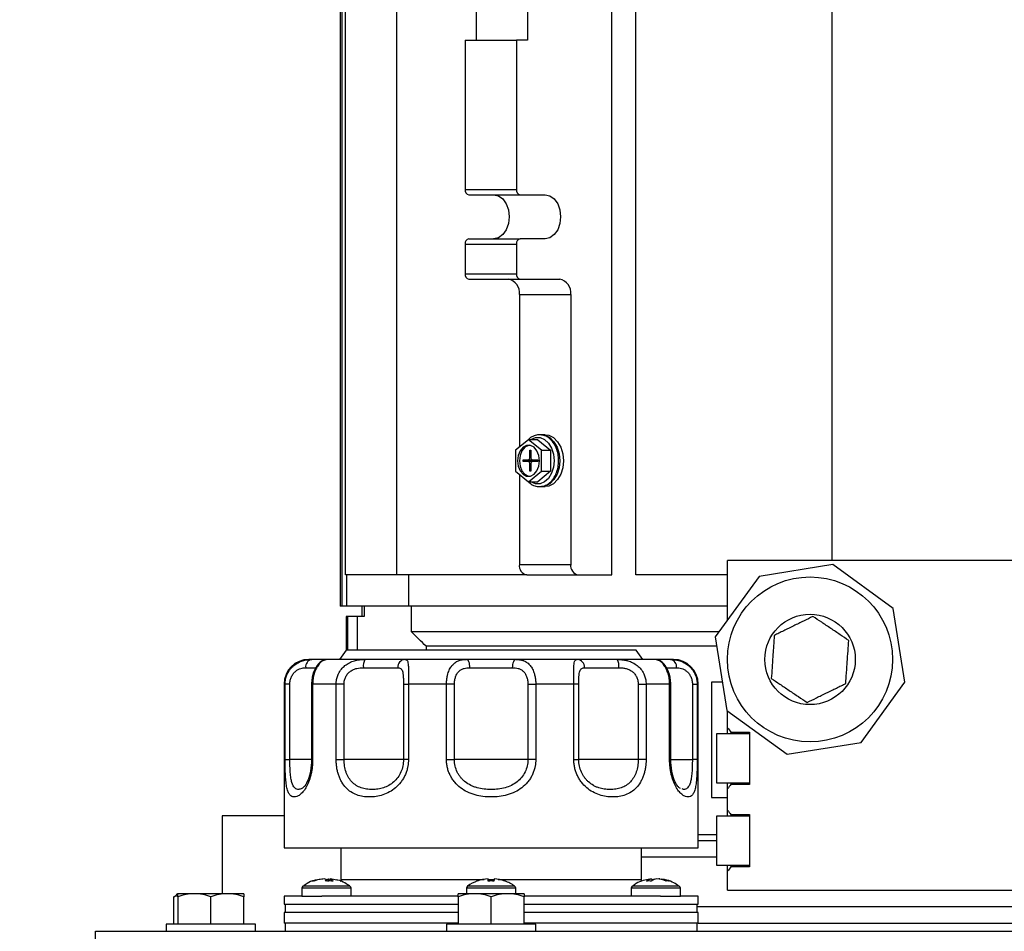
# Model space of a CAD drawing. Header units: inches. Extents: x 4 to 172, y 4 to 132.
# Tile 4 of 40: x 35.95 to 43.42, y 82.39 to 89.31. Entities that reach past the tile are written whole.
import ezdxf

# ---------------------------------------------------------------- set-up
doc = ezdxf.new("R2010")
doc.units = ezdxf.units.IN
doc.header["$LTSCALE"] = 16
doc.header["$MEASUREMENT"] = 0
doc.layers.add('DIMENSIONS', color=140, linetype='Continuous', lineweight=25)
doc.styles.add('SLDTEXTSTYLE0', font='TXT', dxfattribs={"width": 0.7})
doc.dimstyles.new('SLDDIMSTYLE0', dxfattribs={"dimtxt": 1.359375, "dimasz": 2.08, "dimexe": 0, "dimexo": 0.0625, "dimgap": 0.339844, "dimtad": 0, "dimtih": 1, "dimtoh": 1, "dimrnd": 1e-09, "dimzin": 12, "dimdsep": 46, "dimtxsty": 'SLDTEXTSTYLE0', "dimsah": 1, "dimcen": 0.09, "dimadec": 0, "dimazin": 3, "dimtfac": 1, "dimtofl": 0, "dimtmove": 0, "dimatfit": 3, "dimfxl": 0, "dimfrac": 2, "dimtolj": 1, "dimtzin": 12, "dimarcsym": 0})

# ---------------------------------------------------------------- blocks, each defined once
blk = doc.blocks.new('_D')
at = {"layer": 'DIMENSIONS'}
for p, q in [((38.8666, 97.9756), (24.773, 97.9756)), ((26.773, 97.9756), (26.773, 83.4833)), ((24.1878, 81.0184), (23.7313, 81.0184)), ((23.7313, 81.0184), (23.7313, 78.8579)), ((29.3582, 81.0184), (29.8146, 81.0184)), ((29.8146, 81.0184), (29.8146, 78.8579)), ((23.7313, 78.8579), (24.1878, 78.8579)), ((29.8146, 78.8579), (29.3582, 78.8579)), ((26.773, 65.3312), (26.773, 78.5536)), ((33.6624, 65.3312), (24.773, 65.3312))]:
    blk.add_line(p, q, dxfattribs=at)
for points in [[(26.773, 97.9756), (26.453, 95.8956), (27.093, 95.8956)], [(26.773, 65.3312), (27.093, 67.4112), (26.453, 67.4112)]]:
    blk.add_solid(points, dxfattribs=at)
at = {"layer": 'DIMENSIONS', "char_height": 1.33333, "attachment_point": 1, "style": 'SLDTEXTSTYLE0'}
for s, insert in [('32.64', (24.1878, 83.0415)), ('829.2', (24.1878, 80.5767))]:
    blk.add_mtext(s, dxfattribs=dict(at, insert=insert))

msp = doc.modelspace()

# ---------------------------------------------------------------- linework, layer by layer
for p, q in [((38.8109, 85.0977), (38.8109, 93.6804)), ((40.4405, 85.0977), (40.4405, 93.6804)), ((40.6213, 85.0977), (40.6213, 93.6804)), ((42.1079, 89.925), (42.1079, 85.2062)), ((38.3795, 89.8615), (38.3795, 84.8615)), ((38.3948, 84.8615), (38.3948, 89.8615)), ((38.4209, 85.0977), (38.4209, 89.8615)), ((39.4103, 89.6252), (39.4103, 89.1528)), ((39.8, 89.6252), (39.8, 89.1528)), ((39.3268, 89.1528), (39.3268, 88.0209)), ((39.3268, 89.1528), (39.7165, 89.1528)), ((39.7165, 89.1528), (39.7165, 88.0209)), ((39.8, 89.1528), (39.7165, 89.1528)), ((39.3268, 88.0209), (39.7165, 88.0209)), ((39.3546, 87.9815), (39.7443, 87.9815)), ((39.7443, 87.9815), (39.9336, 87.9815)), ((39.3268, 87.6075), (39.3268, 87.3812)), ((39.3268, 87.6075), (39.7165, 87.6075)), ((39.3546, 87.6469), (39.7443, 87.6469)), ((39.7165, 87.6075), (39.7165, 87.3812)), ((39.9336, 87.6469), (39.7443, 87.6469)), ((39.3268, 87.3812), (39.7165, 87.3812)), ((39.3546, 87.3418), (39.7443, 87.3418)), ((39.7443, 87.3418), (40.045, 87.3418)), ((39.7388, 87.2237), (40.1285, 87.2237)), ((39.7388, 87.2237), (39.7388, 86.0661)), ((40.1285, 87.2237), (40.1285, 85.1764)), ((39.9336, 86.1607), (39.9058, 86.1607)), ((39.8084, 86.1229), (39.7109, 86.0434)), ((39.9058, 86.0434), (39.8084, 86.1229)), ((39.878, 86.1229), (39.8084, 86.1229)), ((39.878, 86.1229), (39.9754, 86.0434)), ((39.7109, 86.0434), (39.7109, 85.8843)), ((39.8181, 86.0426), (39.8265, 86.0426)), ((39.8181, 85.9894), (39.8181, 86.0426)), ((39.8265, 86.0426), (39.8265, 85.9894)), ((39.9058, 86.0434), (39.9754, 86.0434)), ((39.9058, 85.8843), (39.9058, 86.0434)), ((39.9754, 86.0434), (39.9754, 85.8843)), ((39.7666, 85.9697), (39.8042, 85.9697)), ((39.7666, 85.9579), (39.7666, 85.9697)), ((39.8042, 85.9579), (39.7666, 85.9579)), ((39.8042, 85.9697), (39.8404, 85.9697)), ((39.8404, 85.9579), (39.8042, 85.9579)), ((39.8265, 85.9894), (39.8181, 85.9894)), ((39.8181, 85.8851), (39.8181, 85.9382)), ((39.8181, 85.9382), (39.8265, 85.9382)), ((39.8223, 85.9697), (39.8223, 85.9579)), ((39.8265, 85.9382), (39.8265, 85.8851)), ((39.8404, 85.9697), (39.878, 85.9697)), ((39.878, 85.9579), (39.8404, 85.9579)), ((39.878, 85.9697), (39.878, 85.9579)), ((39.7109, 85.8843), (39.8084, 85.8047)), ((39.7388, 85.8615), (39.7388, 85.1764)), ((39.8084, 85.8047), (39.9058, 85.8843)), ((39.8265, 85.8851), (39.8181, 85.8851)), ((39.9754, 85.8843), (39.878, 85.8047)), ((39.9058, 85.8843), (39.9754, 85.8843)), ((39.8084, 85.8047), (39.878, 85.8047)), ((39.9058, 85.767), (39.9336, 85.767)), ((44.7591, 85.2062), (41.3179, 85.2062)), ((41.3179, 84.7578), (41.3179, 85.2062)), ((39.7388, 85.1764), (40.1285, 85.1764)), ((42.1149, 85.1751), (41.5561, 85.0862)), ((42.5729, 84.8429), (42.1149, 85.1751)), ((38.8109, 85.0977), (38.4209, 85.0977)), ((38.432, 84.8615), (38.432, 85.0977)), ((39.7944, 85.0977), (38.8109, 85.0977)), ((38.9018, 84.8615), (38.9018, 85.0977)), ((39.7944, 85.0977), (40.1842, 85.0977)), ((40.1842, 85.0977), (40.4405, 85.0977)), ((41.3179, 85.0977), (40.6213, 85.0977)), ((41.5561, 85.0862), (41.2239, 84.6282)), ((38.3948, 84.8615), (38.3795, 84.8615)), ((38.432, 84.8615), (38.3948, 84.8615)), ((38.9018, 84.8615), (38.432, 84.8615)), ((38.5445, 84.8615), (38.5445, 84.7827)), ((38.5622, 84.8615), (38.5622, 84.7827)), ((41.3179, 84.8615), (38.9018, 84.8615)), ((38.9215, 84.6646), (38.9215, 84.8615)), ((42.6618, 84.2841), (42.5729, 84.8429)), ((38.4264, 84.7827), (38.4264, 84.5262)), ((38.4378, 84.7827), (38.4264, 84.7827)), ((38.508, 84.7827), (38.4378, 84.7827)), ((38.4378, 84.5262), (38.4378, 84.7827)), ((38.5622, 84.7827), (38.508, 84.7827)), ((38.508, 84.7827), (38.508, 84.5262)), ((41.2503, 84.6646), (38.9215, 84.6646)), ((41.2239, 84.6282), (41.3128, 84.0694)), ((38.4249, 84.5262), (38.3749, 84.4562)), ((40.6249, 84.5262), (38.4249, 84.5262)), ((41.2353, 84.5563), (39.0315, 84.5563)), ((39.0315, 84.5563), (39.0323, 84.5262)), ((40.6749, 84.4562), (40.6249, 84.5262)), ((38.2801, 84.4562), (38.2637, 84.4507)), ((40.786, 84.4507), (40.7696, 84.4562)), ((38.1188, 84.3937), (38.1978, 84.3937)), ((38.5565, 84.3937), (38.8166, 84.3937)), ((39.3641, 84.3937), (39.6856, 84.3937)), ((40.2331, 84.3937), (40.4932, 84.3937)), ((40.849, 84.3937), (40.9309, 84.3937)), ((37.9549, 84.2687), (37.9549, 83.0262)), ((37.9622, 84.2687), (37.9549, 84.2687)), ((37.9622, 83.696), (37.9622, 84.2687)), ((37.999, 84.2687), (37.9622, 84.2687)), ((37.999, 83.696), (37.999, 84.2687)), ((38.1628, 84.2687), (38.1628, 83.696)), ((38.1714, 84.2687), (38.1628, 84.2687)), ((38.1714, 84.2687), (38.1714, 83.696)), ((38.3499, 84.2687), (38.1714, 84.2687)), ((38.3499, 83.696), (38.3499, 84.2687)), ((38.4097, 84.2687), (38.3499, 84.2687)), ((38.4097, 83.696), (38.4097, 84.2687)), ((38.8603, 84.2687), (38.8603, 83.696)), ((38.8603, 84.2687), (38.8975, 84.2687)), ((38.8975, 84.2687), (38.8975, 83.696)), ((39.1864, 84.2687), (38.8975, 84.2687)), ((39.1864, 83.696), (39.1864, 84.2687)), ((39.2463, 84.2687), (39.1864, 84.2687)), ((39.2463, 83.696), (39.2463, 84.2687)), ((39.8034, 84.2687), (39.8633, 84.2687)), ((39.8034, 84.2687), (39.8034, 83.696)), ((39.8633, 84.2687), (39.8633, 83.696)), ((40.1522, 84.2687), (39.8633, 84.2687)), ((40.1522, 83.696), (40.1522, 84.2687)), ((40.1894, 84.2687), (40.1522, 84.2687)), ((40.1894, 83.696), (40.1894, 84.2687)), ((40.64, 84.2687), (40.64, 83.696)), ((40.64, 84.2687), (40.6998, 84.2687)), ((40.6998, 84.2687), (40.6998, 83.696)), ((40.8783, 84.2687), (40.6998, 84.2687)), ((40.8783, 83.696), (40.8783, 84.2687)), ((40.8869, 84.2687), (40.8783, 84.2687)), ((40.8869, 83.696), (40.8869, 84.2687)), ((41.0507, 84.2687), (41.0507, 83.696)), ((41.0507, 84.2687), (41.0875, 84.2687)), ((41.0875, 84.2687), (41.0875, 83.696)), ((41.0949, 84.2687), (41.0875, 84.2687)), ((41.0949, 83.0262), (41.0949, 84.2687)), ((41.2787, 84.2837), (41.1959, 84.2837)), ((41.1959, 84.2837), (41.1959, 83.4087)), ((42.3296, 83.8261), (42.6618, 84.2841)), ((41.3128, 84.0694), (41.7708, 83.7372)), ((41.3179, 83.9381), (41.3179, 84.0658)), ((41.3179, 83.8912), (41.3179, 83.9381)), ((41.4829, 83.8912), (41.2329, 83.8912)), ((41.2329, 83.8912), (41.2329, 83.7062)), ((41.3429, 83.9039), (41.4829, 83.9039)), ((41.3429, 83.9039), (41.3429, 83.8912)), ((41.4829, 83.9039), (41.4829, 83.5084)), ((41.7708, 83.7372), (42.3296, 83.8261)), ((37.9622, 83.696), (37.999, 83.696)), ((38.1628, 83.696), (37.999, 83.696)), ((38.1714, 83.696), (38.1628, 83.696)), ((38.3499, 83.696), (38.4097, 83.696)), ((38.8603, 83.696), (38.4097, 83.696)), ((38.8975, 83.696), (38.8603, 83.696)), ((39.1864, 83.696), (39.2463, 83.696)), ((39.8034, 83.696), (39.2463, 83.696)), ((39.8633, 83.696), (39.8034, 83.696)), ((40.1522, 83.696), (40.1894, 83.696)), ((40.64, 83.696), (40.1894, 83.696)), ((40.6998, 83.696), (40.64, 83.696)), ((40.8783, 83.696), (40.8869, 83.696)), ((40.8869, 83.696), (41.0507, 83.696)), ((41.0875, 83.696), (41.0507, 83.696)), ((41.2329, 83.7062), (41.2329, 83.5212)), ((38.0935, 83.4795), (38.0901, 83.4783)), ((40.9596, 83.4783), (40.9561, 83.4796)), ((41.2329, 83.5212), (41.4829, 83.5212)), ((41.3179, 83.4742), (41.3179, 83.5212)), ((41.3179, 83.3131), (41.3179, 83.4742)), ((41.3429, 83.5212), (41.3429, 83.5084)), ((41.4829, 83.5084), (41.3429, 83.5084)), ((41.1959, 83.4087), (41.3179, 83.4087)), ((37.4859, 83.2687), (37.4859, 82.6787)), ((37.9549, 83.2687), (37.4859, 83.2687)), ((41.4829, 83.2662), (41.2329, 83.2662)), ((41.2329, 83.2662), (41.2329, 83.0812)), ((41.3179, 83.2662), (41.3179, 83.3131)), ((41.3429, 83.28), (41.3429, 83.2662)), ((41.3429, 83.2789), (41.4829, 83.2789)), ((41.4829, 83.2789), (41.4829, 82.8834)), ((41.0949, 83.1292), (41.2329, 83.1292)), ((37.9549, 83.0262), (41.0949, 83.0262)), ((38.3849, 83.0262), (38.3849, 82.7862)), ((40.6649, 82.7862), (40.6649, 83.0262)), ((41.2329, 83.0812), (41.0949, 83.0812)), ((41.2329, 83.0812), (41.2329, 82.8962)), ((41.2329, 82.9562), (40.6649, 82.9562)), ((41.2329, 82.8962), (41.4829, 82.8962)), ((41.3179, 82.8492), (41.3179, 82.8962)), ((41.3429, 82.8962), (41.3429, 82.8817)), ((41.4829, 82.8834), (41.3429, 82.8834)), ((41.3179, 82.7062), (41.3179, 82.8492)), ((38.1051, 82.7364), (38.0983, 82.7364)), ((38.4547, 82.7364), (38.1051, 82.7364)), ((38.2922, 82.7924), (38.2911, 82.775)), ((38.2922, 82.7924), (38.3093, 82.7886)), ((38.3047, 82.7924), (38.303, 82.7753)), ((38.3553, 82.781), (38.3047, 82.7924)), ((38.38, 82.7748), (38.383, 82.7748)), ((38.3849, 82.7862), (38.3842, 82.7734)), ((38.3849, 82.7862), (39.4729, 82.7862)), ((39.7031, 82.7364), (39.3466, 82.7364)), ((39.5026, 82.7862), (39.5473, 82.7862)), ((39.577, 82.7862), (40.6649, 82.7862)), ((40.9276, 82.7364), (40.595, 82.7364)), ((40.6654, 82.7744), (40.6649, 82.7862)), ((40.742, 82.7924), (40.7282, 82.7889)), ((40.742, 82.7924), (40.7438, 82.7766)), ((40.7426, 82.7869), (40.7649, 82.7924)), ((40.8042, 82.7907), (40.7961, 82.7924)), ((40.9515, 82.7364), (40.9276, 82.7364)), ((37.1198, 82.6563), (37.1398, 82.6676)), ((37.1499, 82.663), (37.1198, 82.6563)), ((37.1198, 82.4487), (37.1198, 82.6563)), ((37.1499, 82.6787), (37.1376, 82.6716)), ((37.2749, 82.6787), (37.1499, 82.6787)), ((37.1499, 82.6563), (37.1499, 82.4487)), ((37.5249, 82.6787), (37.2749, 82.6787)), ((37.3999, 82.4487), (37.3999, 82.6563)), ((37.6499, 82.6787), (37.5249, 82.6787)), ((37.6499, 82.4487), (37.6499, 82.6563)), ((37.9549, 82.6612), (37.9549, 82.5987)), ((38.09, 82.6612), (37.9549, 82.6612)), ((38.09, 82.7202), (38.09, 82.6612)), ((38.463, 82.7202), (38.09, 82.7202)), ((38.09, 82.6612), (38.2411, 82.6612)), ((39.2737, 82.6612), (38.2411, 82.6612)), ((38.463, 82.6612), (38.463, 82.7202)), ((39.3999, 82.6787), (39.2749, 82.6787)), ((39.2749, 82.6563), (39.2749, 82.4487)), ((39.3384, 82.7202), (39.3384, 82.6787)), ((39.7114, 82.7202), (39.3384, 82.7202)), ((39.6499, 82.6787), (39.3999, 82.6787)), ((39.5249, 82.4487), (39.5249, 82.6563)), ((39.7749, 82.6787), (39.6499, 82.6787)), ((39.7114, 82.6787), (39.7114, 82.7202)), ((39.7749, 82.4487), (39.7749, 82.6563)), ((40.8086, 82.6612), (39.7752, 82.6612)), ((40.5867, 82.7202), (40.5867, 82.6612)), ((40.9597, 82.7202), (40.5867, 82.7202)), ((40.8086, 82.6612), (40.9597, 82.6612)), ((40.9597, 82.6612), (40.9597, 82.7202)), ((41.0949, 82.6612), (40.9597, 82.6612)), ((41.0949, 82.5987), (41.0949, 82.6612)), ((41.3179, 82.7062), (45.9429, 82.7062)), ((37.9549, 82.5987), (39.2749, 82.5987)), ((37.9624, 82.5987), (37.9624, 82.5362)), ((39.7749, 82.5987), (41.0949, 82.5987)), ((41.0874, 82.5362), (41.0874, 82.5987)), ((41.0874, 82.5812), (45.9429, 82.5812)), ((37.9549, 82.5362), (37.9549, 82.4562)), ((39.2749, 82.5362), (37.9549, 82.5362)), ((41.0949, 82.5362), (39.7749, 82.5362)), ((41.0949, 82.4562), (41.0949, 82.5362)), ((37.0619, 82.4487), (37.0619, 82.3937)), ((37.7379, 82.4487), (37.0619, 82.4487)), ((37.7379, 82.3937), (37.7379, 82.4487)), ((39.2749, 82.4562), (37.9549, 82.4562)), ((37.9624, 82.4562), (37.9624, 82.3937)), ((39.1869, 82.4487), (39.1869, 82.3937)), ((39.8629, 82.4487), (39.1869, 82.4487)), ((41.0949, 82.4562), (39.7749, 82.4562)), ((39.8629, 82.3937), (39.8629, 82.4487)), ((41.0874, 82.3937), (41.0874, 82.4562)), ((41.0949, 82.4562), (45.9409, 82.4562)), ((36.5249, 82.1437), (36.5249, 82.3937)), ((36.5249, 82.3937), (50.5249, 82.3937))]:
    msp.add_line(p, q)
at = {"flags": 128}
for points in [[(39.5439, 87.9815), (39.5805, 87.9734), (39.6134, 87.9496), (39.6396, 87.9126), (39.6564, 87.8659), (39.6622, 87.8142), (39.6564, 87.7625), (39.6396, 87.7159), (39.6134, 87.6789), (39.5805, 87.6551), (39.5439, 87.6469)], [(39.9336, 87.9815), (39.9702, 87.9734), (40.0032, 87.9496), (40.0294, 87.9126), (40.0462, 87.8659), (40.052, 87.8142), (40.0462, 87.7625), (40.0294, 87.7159), (40.0032, 87.6789), (39.9702, 87.6551), (39.9336, 87.6469)], [(39.9058, 86.1607), (39.9341, 86.1566), (39.9698, 86.1386), (40.0008, 86.1077), (40.0247, 86.0661), (40.0398, 86.0169), (40.045, 85.9638)], [(39.9336, 86.1607), (39.962, 86.1566), (39.9977, 86.1386), (40.0286, 86.1077), (40.0526, 86.0661), (40.0677, 86.0169), (40.0728, 85.9638)], [(39.8153, 86.0815), (39.8078, 86.0801), (39.7805, 86.0661), (39.7583, 86.0397), (39.7438, 86.0042), (39.7388, 85.9638), (39.7438, 85.9234), (39.7583, 85.8879), (39.7805, 85.8615), (39.8078, 85.8475), (39.8153, 85.8461)], [(39.8229, 86.1229), (39.8259, 86.125), (39.8601, 86.1392), (39.8958, 86.1392), (39.93, 86.125), (39.96, 86.0977), (39.9834, 86.0596), (39.9982, 86.0137), (40.0032, 85.9638)], [(39.8919, 85.9638), (39.8868, 86.0042), (39.8723, 86.0397), (39.8501, 86.0661), (39.8229, 86.0801), (39.7939, 86.0801), (39.7666, 86.0661), (39.7444, 86.0397), (39.7299, 86.0042), (39.7248, 85.9638), (39.7299, 85.9234), (39.7444, 85.8879), (39.7666, 85.8615), (39.7939, 85.8475), (39.8229, 85.8475), (39.8501, 85.8615), (39.8723, 85.8879), (39.8868, 85.9234), (39.8919, 85.9638)], [(40.0032, 85.9638), (39.9982, 85.9139), (39.9834, 85.868), (39.96, 85.8299), (39.93, 85.8027), (39.8958, 85.7885), (39.8601, 85.7885), (39.8259, 85.8027), (39.8229, 85.8047)], [(40.045, 85.9638), (40.0398, 85.9107), (40.0247, 85.8615), (40.0008, 85.82), (39.9698, 85.789), (39.9341, 85.7711), (39.9058, 85.767)], [(40.0728, 85.9638), (40.0677, 85.9107), (40.0526, 85.8615), (40.0286, 85.82), (39.9977, 85.789), (39.962, 85.7711), (39.9336, 85.767)], [(39.3641, 84.3937), (39.3636, 84.4058), (39.3621, 84.4176), (39.3596, 84.4284), (39.3563, 84.4378), (39.3522, 84.4456), (39.3476, 84.4514), (39.3426, 84.455), (39.3373, 84.4562)], [(39.7124, 84.4562), (39.7071, 84.455), (39.7021, 84.4514), (39.6975, 84.4456), (39.6934, 84.4378), (39.6901, 84.4284), (39.6876, 84.4176), (39.6861, 84.4058), (39.6856, 84.3937)]]:
    msp.add_lwpolyline(points, dxfattribs=at)
for radius in [0.6259, 0.343]:
    msp.add_circle((41.9429, 84.4562), radius)
for centre, radius, start, end in [((39.3616, 88.016), 0.0351, 171.95053, 258.57825), ((39.7513, 88.016), 0.0351, 171.95053, 258.57825), ((39.3616, 87.6125), 0.0351, 101.42175, 188.04947), ((39.7513, 87.6125), 0.0351, 101.42175, 188.04947), ((39.3616, 87.3762), 0.0351, 171.95053, 258.57825), ((39.7513, 87.3762), 0.0351, 171.95053, 258.57825), ((39.6344, 87.2384), 0.1054, 351.95053, 78.57825), ((40.0241, 87.2384), 0.1054, 351.95053, 78.57825), ((39.8007, 85.987), 0.0176, 281.42175, 8.04947), ((39.8007, 85.9407), 0.0176, 351.95053, 78.57825), ((39.8439, 85.987), 0.0176, 171.95053, 258.57825), ((39.8439, 85.9407), 0.0176, 101.42175, 188.04947), ((39.8084, 85.1666), 0.0703, 171.95053, 258.57825), ((40.1981, 85.1666), 0.0703, 171.95053, 258.57825), ((38.1424, 84.2687), 0.1875, 90, 180), ((38.1744, 84.401), 0.0561, 100.42322, 187.55597), ((38.6499, 84.4087), 0.0946, 149.9365, 189.17836), ((38.8755, 84.3972), 0.0591, 93.96554, 183.48036), ((40.1742, 84.3972), 0.0591, 356.51964, 86.03446), ((40.3998, 84.4087), 0.0946, 350.82164, 30.0635), ((40.766, 84.3937), 0.0625, 65.87792, 90), ((40.8753, 84.401), 0.0561, 352.44403, 79.57678), ((40.9074, 84.2687), 0.1875, 0, 90), ((38.11, 82.7202), 0.02, 125.89259, 180), ((38.443, 82.7202), 0.02, 0, 54.10741), ((39.3584, 82.7202), 0.02, 125.89259, 180), ((39.5249, 82.4902), 0.304, 110.20028, 125.89259), ((39.5249, 82.4902), 0.304, 54.10741, 69.82719), ((39.6914, 82.7202), 0.02, 0, 54.10741), ((40.6067, 82.7202), 0.02, 125.89259, 180), ((40.9397, 82.7202), 0.02, 0, 54.10741)]:
    msp.add_arc(centre, radius, start, end)
for points, knots in [([(40.0368, 85.9638), (40.0366, 85.9726), (40.0358, 85.998), (40.0276, 86.039), (40.0095, 86.083), (39.9835, 86.1196), (39.9512, 86.1461), (39.9146, 86.1605), (39.8766, 86.1619), (39.8411, 86.1497), (39.818, 86.1365), (39.809, 86.1255), (39.8087, 86.1251)], [0, 0, 0, 0, 0.06283, 0.181064, 0.299912, 0.419247, 0.538472, 0.656046, 0.770668, 0.883434, 0.996335, 1, 1, 1, 1]), ([(39.8075, 85.8054), (39.8117, 85.8009), (39.8255, 85.7858), (39.8548, 85.7716), (39.8923, 85.7647), (39.9294, 85.7715), (39.9633, 85.7899), (39.9925, 85.8189), (40.0157, 85.857), (40.0312, 85.902), (40.0365, 85.9389), (40.0368, 85.9596), (40.0368, 85.9638)], [0, 0, 0, 0, 0.050771, 0.168367, 0.283347, 0.395736, 0.507471, 0.620737, 0.736235, 0.853069, 0.97031, 1, 1, 1, 1]), ([(41.965, 84.7822), (41.9421, 84.771), (41.9187, 84.7595), (41.8823, 84.7416), (41.8699, 84.7356), (41.8447, 84.7232), (41.8318, 84.7169), (41.793, 84.6979), (41.7678, 84.6855), (41.7309, 84.6674), (41.7187, 84.6614), (41.6948, 84.6497), (41.6831, 84.644), (41.6716, 84.6383)], [0, 0, 0, 0, 0.25, 0.25, 0.375, 0.375, 0.5, 0.5, 0.75, 0.75, 0.875, 0.875, 1, 1, 1, 1]), ([(42.2363, 84.6), (42.2151, 84.6142), (42.1934, 84.6288), (42.1597, 84.6514), (42.1483, 84.6591), (42.125, 84.6747), (42.113, 84.6828), (42.0775, 84.7067), (42.0542, 84.7223), (42.0083, 84.7531), (41.9863, 84.7679), (41.965, 84.7822)], [0, 0, 0, 0, 0.25, 0.25, 0.375, 0.375, 0.5, 0.5, 0.75, 0.75, 1, 1, 1, 1]), ([(41.6716, 84.6383), (41.6698, 84.6129), (41.6681, 84.5868), (41.6653, 84.5464), (41.6644, 84.5326), (41.6625, 84.5046), (41.6615, 84.4902), (41.6586, 84.4475), (41.6567, 84.4195), (41.653, 84.3643), (41.6512, 84.3379), (41.6494, 84.3123)], [0, 0, 0, 0, 0.25, 0.25, 0.375, 0.375, 0.5, 0.5, 0.75, 0.75, 1, 1, 1, 1]), ([(42.2141, 84.274), (42.2159, 84.2994), (42.2176, 84.3255), (42.2204, 84.366), (42.2213, 84.3797), (42.2232, 84.4077), (42.2242, 84.4221), (42.2271, 84.4648), (42.229, 84.4928), (42.2327, 84.548), (42.2345, 84.5744), (42.2363, 84.6)], [0, 0, 0, 0, 0.25, 0.25, 0.375, 0.375, 0.5, 0.5, 0.75, 0.75, 1, 1, 1, 1]), ([(37.9622, 84.2687), (37.9623, 84.2714), (37.9623, 84.277), (37.9629, 84.2852), (37.9638, 84.2934), (37.9651, 84.3015), (37.9668, 84.3095), (37.9688, 84.3173), (37.9711, 84.3251), (37.9738, 84.3326), (37.9768, 84.3401), (37.9846, 84.3573), (38.0004, 84.3825), (38.0283, 84.4109), (38.0604, 84.4324), (38.0894, 84.4445), (38.1128, 84.4508), (38.1303, 84.454), (38.1475, 84.4558), (38.1587, 84.456), (38.1642, 84.4562)], [0, 0, 0, 0, 0.025512, 0.050896, 0.076158, 0.101307, 0.12635, 0.151295, 0.17615, 0.200922, 0.225619, 0.250249, 0.376893, 0.499722, 0.625604, 0.749796, 0.812812, 0.875424, 0.937772, 1, 1, 1, 1]), ([(38.2676, 84.4544), (38.2569, 84.4508), (38.233, 84.4428), (38.2021, 84.4106), (38.1784, 84.3651), (38.165, 84.3141), (38.1635, 84.2842), (38.1628, 84.2687)], [0, 0, 0, 0, 0.177802, 0.399472, 0.671169, 0.828853, 1, 1, 1, 1]), ([(38.2801, 84.4562), (38.2792, 84.4562), (38.2764, 84.4562), (38.2546, 84.4562), (38.2178, 84.4562), (38.182, 84.4562), (38.1642, 84.4562)], [0, 0, 0, 0, 0.148074, 0.43375, 0.719426, 1, 1, 1, 1]), ([(38.2637, 84.4507), (38.2589, 84.4497), (38.2439, 84.4463), (38.2174, 84.42), (38.1954, 84.3827), (38.1821, 84.3485), (38.1731, 84.3097), (38.172, 84.2824), (38.1714, 84.2687)], [0, 0, 0, 0, 0.137357, 0.423816, 0.565372, 0.711333, 0.85425, 1, 1, 1, 1]), ([(38.3499, 84.2687), (38.35, 84.2714), (38.35, 84.277), (38.3506, 84.2852), (38.3515, 84.2934), (38.3528, 84.3015), (38.3544, 84.3095), (38.3564, 84.3173), (38.3587, 84.3251), (38.3613, 84.3326), (38.3642, 84.3401), (38.372, 84.3573), (38.3877, 84.3825), (38.4162, 84.4109), (38.4498, 84.4324), (38.4813, 84.4445), (38.5074, 84.4508), (38.5275, 84.454), (38.5477, 84.4558), (38.5613, 84.456), (38.568, 84.4562)], [0, 0, 0, 0, 0.0255124, 0.050896, 0.0761584, 0.1013072, 0.1263502, 0.1512952, 0.1761498, 0.2009219, 0.225619, 0.2502487, 0.376893, 0.4997224, 0.625604, 0.7497958, 0.8128123, 0.8754238, 0.9377721, 1, 1, 1, 1]), ([(38.8715, 84.4562), (38.8724, 84.4561), (38.8744, 84.4561), (38.8771, 84.4556), (38.8797, 84.4549), (38.882, 84.4538), (38.8842, 84.4524), (38.8861, 84.4506), (38.8879, 84.4484), (38.8911, 84.4433), (38.8947, 84.4325), (38.8972, 84.411), (38.8981, 84.3826), (38.898, 84.3553), (38.8979, 84.3329), (38.8977, 84.3175), (38.8976, 84.3016), (38.8975, 84.2852), (38.8975, 84.2742), (38.8975, 84.2687)], [0, 0, 0, 0, 0.031071, 0.062154, 0.093269, 0.124432, 0.155662, 0.186976, 0.218392, 0.249927, 0.373946, 0.499658, 0.622463, 0.74909, 0.798542, 0.848297, 0.898417, 0.948964, 1, 1, 1, 1]), ([(39.1864, 84.2687), (39.1864, 84.2714), (39.1865, 84.277), (39.1868, 84.2852), (39.1874, 84.2934), (39.1881, 84.3015), (39.1891, 84.3095), (39.1903, 84.3173), (39.1917, 84.3251), (39.1932, 84.3326), (39.195, 84.3401), (39.1997, 84.3573), (39.2094, 84.3825), (39.2275, 84.4109), (39.2499, 84.4324), (39.2718, 84.4445), (39.2907, 84.4508), (39.3057, 84.454), (39.3212, 84.4558), (39.332, 84.456), (39.3373, 84.4562)], [0, 0, 0, 0, 0.025512, 0.050896, 0.076158, 0.101307, 0.12635, 0.151295, 0.17615, 0.200922, 0.225619, 0.250249, 0.376893, 0.499722, 0.625604, 0.749796, 0.812812, 0.875424, 0.937772, 1, 1, 1, 1]), ([(39.7124, 84.4562), (39.7151, 84.4561), (39.7205, 84.4561), (39.7284, 84.4556), (39.7362, 84.4549), (39.7439, 84.4538), (39.7514, 84.4524), (39.7588, 84.4506), (39.766, 84.4484), (39.78, 84.4433), (39.7997, 84.4325), (39.8221, 84.411), (39.8402, 84.3826), (39.8508, 84.3553), (39.8565, 84.3329), (39.8595, 84.3175), (39.8617, 84.3016), (39.863, 84.2852), (39.8632, 84.2742), (39.8633, 84.2687)], [0, 0, 0, 0, 0.031071, 0.062154, 0.093269, 0.124432, 0.155662, 0.186976, 0.218392, 0.249927, 0.373946, 0.499658, 0.622463, 0.74909, 0.798542, 0.848297, 0.898417, 0.948964, 1, 1, 1, 1]), ([(40.1522, 84.2687), (40.1522, 84.2714), (40.1522, 84.277), (40.1522, 84.2852), (40.1521, 84.2934), (40.1521, 84.3015), (40.152, 84.3095), (40.152, 84.3173), (40.1519, 84.3251), (40.1518, 84.3326), (40.1518, 84.3401), (40.1517, 84.3573), (40.1516, 84.3825), (40.1525, 84.4109), (40.1549, 84.4324), (40.1589, 84.4445), (40.1635, 84.4508), (40.1676, 84.454), (40.1724, 84.4558), (40.1763, 84.456), (40.1783, 84.4562)], [0, 0, 0, 0, 0.025512, 0.050896, 0.076158, 0.101307, 0.12635, 0.151295, 0.17615, 0.200922, 0.225619, 0.250249, 0.376893, 0.499722, 0.625604, 0.749796, 0.812812, 0.875424, 0.937772, 1, 1, 1, 1]), ([(40.4817, 84.4562), (40.485, 84.4561), (40.4918, 84.4561), (40.5019, 84.4556), (40.512, 84.4549), (40.5221, 84.4538), (40.5321, 84.4524), (40.5421, 84.4506), (40.552, 84.4484), (40.5714, 84.4433), (40.5997, 84.4325), (40.6334, 84.411), (40.6619, 84.3826), (40.679, 84.3553), (40.6885, 84.3329), (40.6935, 84.3175), (40.6971, 84.3016), (40.6993, 84.2852), (40.6996, 84.2742), (40.6998, 84.2687)], [0, 0, 0, 0, 0.031071, 0.062154, 0.093269, 0.124432, 0.155662, 0.186976, 0.218392, 0.249927, 0.373946, 0.499658, 0.622463, 0.74909, 0.798542, 0.848297, 0.898417, 0.948964, 1, 1, 1, 1]), ([(40.8855, 84.4562), (40.8651, 84.4562), (40.824, 84.4562), (40.7842, 84.4562), (40.7743, 84.4562), (40.7696, 84.4562)], [0, 0, 0, 0, 0.338611, 0.6857, 1, 1, 1, 1]), ([(40.8869, 84.2687), (40.8862, 84.2842), (40.8847, 84.314), (40.8714, 84.3651), (40.8476, 84.4106), (40.8167, 84.4428), (40.7928, 84.4508), (40.7822, 84.4543)], [0, 0, 0, 0, 0.170782, 0.3284622, 0.6010551, 0.8230014, 1, 1, 1, 1]), ([(40.8783, 84.2687), (40.8777, 84.2824), (40.8766, 84.3096), (40.8676, 84.3483), (40.8544, 84.3825), (40.8323, 84.4199), (40.8059, 84.4463), (40.7909, 84.4496), (40.786, 84.4507)], [0, 0, 0, 0, 0.145354, 0.287903, 0.43392, 0.575538, 0.862457, 1, 1, 1, 1]), ([(40.8855, 84.4562), (40.8882, 84.4561), (40.8938, 84.4561), (40.9022, 84.4556), (40.9108, 84.4549), (40.9194, 84.4538), (40.9281, 84.4524), (40.9368, 84.4506), (40.9457, 84.4484), (40.9631, 84.4433), (40.9891, 84.4325), (41.0213, 84.411), (41.0492, 84.3826), (41.0664, 84.3553), (41.076, 84.3329), (41.0811, 84.3175), (41.0847, 84.3016), (41.087, 84.2852), (41.0873, 84.2742), (41.0875, 84.2687)], [0, 0, 0, 0, 0.031071, 0.062154, 0.093269, 0.124432, 0.155662, 0.186976, 0.218392, 0.249927, 0.373946, 0.499658, 0.622463, 0.74909, 0.798542, 0.848297, 0.898417, 0.948964, 1, 1, 1, 1]), ([(37.999, 84.2687), (37.999, 84.2787), (38, 84.2885), (38.0032, 84.3029), (38.0045, 84.3076), (38.0076, 84.3168), (38.0093, 84.3212), (38.0152, 84.3339), (38.0201, 84.3419), (38.0307, 84.3558), (38.0366, 84.3619), (38.049, 84.3723), (38.0555, 84.3766), (38.0686, 84.3836), (38.0752, 84.3862), (38.0945, 84.3922), (38.1071, 84.3937), (38.1188, 84.3937)], [0, 0, 0, 0, 0.125, 0.125, 0.1875, 0.1875, 0.25, 0.25, 0.375, 0.375, 0.5, 0.5, 0.625, 0.625, 0.75, 0.75, 1, 1, 1, 1]), ([(38.4097, 84.2687), (38.4097, 84.2787), (38.4108, 84.2885), (38.4142, 84.3029), (38.4156, 84.3076), (38.419, 84.3168), (38.4209, 84.3212), (38.4273, 84.3339), (38.4327, 84.3419), (38.4447, 84.3558), (38.4515, 84.3619), (38.466, 84.3723), (38.4737, 84.3766), (38.4897, 84.3836), (38.498, 84.3862), (38.5228, 84.3922), (38.5398, 84.3937), (38.5565, 84.3937)], [0, 0, 0, 0, 0.125, 0.125, 0.1875, 0.1875, 0.25, 0.25, 0.375, 0.375, 0.5, 0.5, 0.625, 0.625, 0.75, 0.75, 1, 1, 1, 1]), ([(38.8166, 84.3937), (38.8207, 84.3937), (38.8245, 84.3933), (38.8316, 84.3916), (38.8349, 84.3902), (38.8408, 84.3862), (38.8434, 84.3836), (38.8481, 84.3766), (38.8502, 84.3723), (38.8536, 84.3619), (38.855, 84.3558), (38.8572, 84.3418), (38.858, 84.3341), (38.8593, 84.3171), (38.8597, 84.3078), (38.8602, 84.2887), (38.8603, 84.2788), (38.8603, 84.2687)], [0, 0, 0, 0, 0.125, 0.125, 0.25, 0.25, 0.375, 0.375, 0.5, 0.5, 0.625, 0.625, 0.75, 0.75, 0.875, 0.875, 1, 1, 1, 1]), ([(39.2463, 84.2687), (39.2463, 84.2787), (39.2471, 84.2885), (39.2494, 84.3029), (39.2504, 84.3076), (39.2528, 84.3168), (39.2541, 84.3212), (39.2587, 84.3339), (39.2625, 84.3419), (39.2713, 84.3558), (39.2764, 84.3619), (39.2875, 84.3723), (39.2934, 84.3766), (39.3063, 84.3836), (39.313, 84.3862), (39.3338, 84.3922), (39.3487, 84.3937), (39.3641, 84.3937)], [0, 0, 0, 0, 0.125, 0.125, 0.1875, 0.1875, 0.25, 0.25, 0.375, 0.375, 0.5, 0.5, 0.625, 0.625, 0.75, 0.75, 1, 1, 1, 1]), ([(39.6856, 84.3937), (39.6932, 84.3937), (39.7008, 84.3933), (39.7156, 84.3916), (39.7229, 84.3902), (39.7368, 84.3862), (39.7435, 84.3836), (39.7562, 84.3766), (39.7623, 84.3723), (39.7733, 84.3619), (39.7784, 84.3558), (39.7873, 84.3418), (39.791, 84.3341), (39.7971, 84.3171), (39.7995, 84.3078), (39.8026, 84.2887), (39.8034, 84.2788), (39.8034, 84.2687)], [0, 0, 0, 0, 0.125, 0.125, 0.25, 0.25, 0.375, 0.375, 0.5, 0.5, 0.625, 0.625, 0.75, 0.75, 0.875, 0.875, 1, 1, 1, 1]), ([(40.1894, 84.2687), (40.1894, 84.2787), (40.1895, 84.2885), (40.1899, 84.3029), (40.1901, 84.3076), (40.1905, 84.3168), (40.1907, 84.3212), (40.1917, 84.3339), (40.1925, 84.3419), (40.1947, 84.3558), (40.1961, 84.3619), (40.1996, 84.3723), (40.2016, 84.3766), (40.2063, 84.3836), (40.209, 84.3862), (40.2178, 84.3922), (40.2249, 84.3937), (40.2331, 84.3937)], [0, 0, 0, 0, 0.125, 0.125, 0.1875, 0.1875, 0.25, 0.25, 0.375, 0.375, 0.5, 0.5, 0.625, 0.625, 0.75, 0.75, 1, 1, 1, 1]), ([(40.4932, 84.3937), (40.5015, 84.3937), (40.5099, 84.3933), (40.5268, 84.3916), (40.5353, 84.3902), (40.5519, 84.3862), (40.56, 84.3836), (40.576, 84.3766), (40.5838, 84.3723), (40.5982, 84.3619), (40.605, 84.3558), (40.6171, 84.3418), (40.6223, 84.3341), (40.6309, 84.3171), (40.6343, 84.3078), (40.6389, 84.2887), (40.64, 84.2788), (40.64, 84.2687)], [0, 0, 0, 0, 0.125, 0.125, 0.25, 0.25, 0.375, 0.375, 0.5, 0.5, 0.625, 0.625, 0.75, 0.75, 0.875, 0.875, 1, 1, 1, 1]), ([(40.9309, 84.3937), (40.9367, 84.3937), (40.9428, 84.3933), (40.9552, 84.3916), (40.9617, 84.3902), (40.9746, 84.3862), (40.9812, 84.3836), (40.9942, 84.3766), (41.0007, 84.3723), (41.0131, 84.3619), (41.019, 84.3558), (41.0297, 84.3418), (41.0344, 84.3341), (41.0423, 84.3171), (41.0454, 84.3078), (41.0496, 84.2887), (41.0507, 84.2788), (41.0507, 84.2687)], [0, 0, 0, 0, 0.125, 0.125, 0.25, 0.25, 0.375, 0.375, 0.5, 0.5, 0.625, 0.625, 0.75, 0.75, 0.875, 0.875, 1, 1, 1, 1]), ([(41.6494, 84.3123), (41.6706, 84.2981), (41.6923, 84.2835), (41.726, 84.2609), (41.7374, 84.2532), (41.7607, 84.2376), (41.7727, 84.2295), (41.8083, 84.2057), (41.8315, 84.19), (41.8774, 84.1592), (41.8994, 84.1444), (41.9207, 84.1301)], [0, 0, 0, 0, 0.25, 0.25, 0.375, 0.375, 0.5, 0.5, 0.75, 0.75, 1, 1, 1, 1]), ([(41.9207, 84.1301), (41.9436, 84.1414), (41.967, 84.1528), (42.0034, 84.1707), (42.0158, 84.1767), (42.041, 84.1891), (42.0539, 84.1954), (42.0927, 84.2144), (42.1179, 84.2268), (42.1548, 84.2449), (42.1671, 84.2509), (42.1909, 84.2626), (42.2026, 84.2683), (42.2141, 84.274)], [0, 0, 0, 0, 0.25, 0.25, 0.375, 0.375, 0.5, 0.5, 0.75, 0.75, 0.875, 0.875, 1, 1, 1, 1]), ([(38.1714, 83.696), (38.1714, 83.6926), (38.1713, 83.6857), (38.171, 83.6754), (38.1705, 83.6651), (38.1698, 83.6549), (38.1688, 83.6448), (38.167, 83.6279), (38.1634, 83.6048), (38.1572, 83.5764), (38.1496, 83.5495), (38.1377, 83.5165), (38.1204, 83.4812), (38.0973, 83.4488), (38.0739, 83.4273), (38.0515, 83.4154), (38.0313, 83.4118), (38.0134, 83.4154), (37.9979, 83.4273), (37.9854, 83.4487), (37.9759, 83.481), (37.9703, 83.5163), (37.9671, 83.5493), (37.9652, 83.5761), (37.9638, 83.6044), (37.963, 83.6291), (37.9626, 83.6494), (37.9624, 83.6648), (37.9622, 83.6804), (37.9622, 83.6908), (37.9622, 83.696)], [0, 0, 0, 0, 0.010442, 0.020855, 0.031253, 0.041655, 0.052075, 0.06253, 0.093837, 0.125223, 0.156436, 0.187819, 0.250208, 0.31137, 0.37543, 0.437706, 0.499978, 0.562425, 0.624444, 0.688377, 0.749424, 0.811918, 0.843293, 0.874502, 0.905753, 0.93693, 0.952733, 0.968475, 0.984212, 1, 1, 1, 1]), ([(38.0901, 83.4783), (38.082, 83.4744), (38.063, 83.4653), (38.0352, 83.4766), (38.0159, 83.5095), (38.0064, 83.5551), (38.0019, 83.5971), (37.9994, 83.6455), (37.9991, 83.6792), (37.999, 83.696)], [0, 0, 0, 0, 0.158822, 0.368419, 0.578669, 0.678726, 0.789229, 0.894765, 1, 1, 1, 1]), ([(38.1628, 83.696), (38.1613, 83.6671), (38.1583, 83.6099), (38.1377, 83.5403), (38.1147, 83.4965), (38.102, 83.4866), (38.0967, 83.4825)], [0, 0, 0, 0, 0.273686, 0.542525, 0.810341, 1, 1, 1, 1]), ([(38.8975, 83.696), (38.8975, 83.6926), (38.8974, 83.6857), (38.8968, 83.6754), (38.8959, 83.6651), (38.8946, 83.6549), (38.8929, 83.6448), (38.8895, 83.6279), (38.8831, 83.6048), (38.8717, 83.5764), (38.8574, 83.5495), (38.835, 83.5165), (38.8014, 83.4812), (38.7545, 83.4488), (38.7041, 83.4273), (38.6524, 83.4154), (38.6018, 83.4118), (38.5526, 83.4154), (38.5052, 83.4273), (38.4617, 83.4487), (38.4232, 83.481), (38.3968, 83.5163), (38.3797, 83.5493), (38.369, 83.5761), (38.3605, 83.6044), (38.3555, 83.6291), (38.3526, 83.6494), (38.3511, 83.6648), (38.3501, 83.6804), (38.35, 83.6908), (38.3499, 83.696)], [0, 0, 0, 0, 0.010442, 0.020855, 0.031253, 0.041655, 0.052075, 0.06253, 0.093837, 0.125223, 0.156436, 0.187819, 0.250208, 0.31137, 0.37543, 0.437706, 0.499978, 0.562425, 0.624444, 0.688377, 0.749424, 0.811918, 0.843293, 0.874502, 0.905753, 0.93693, 0.952733, 0.968475, 0.984212, 1, 1, 1, 1]), ([(38.8603, 83.696), (38.8603, 83.6797), (38.8587, 83.6637), (38.8521, 83.6323), (38.8472, 83.6168), (38.8344, 83.5877), (38.8266, 83.5741), (38.8082, 83.5485), (38.7979, 83.5371), (38.7753, 83.5168), (38.7629, 83.5079), (38.7371, 83.4932), (38.7236, 83.4873), (38.6956, 83.4781), (38.6813, 83.4749), (38.6525, 83.4706), (38.6379, 83.4696), (38.6087, 83.4696), (38.594, 83.4706), (38.5657, 83.4749), (38.552, 83.4781), (38.5323, 83.4849), (38.5259, 83.4875), (38.5133, 83.4935), (38.5072, 83.4968), (38.4897, 83.5078), (38.479, 83.5165), (38.4644, 83.5318), (38.4598, 83.5372), (38.4512, 83.5487), (38.4472, 83.5547), (38.4398, 83.5673), (38.4364, 83.5738), (38.4302, 83.5875), (38.4273, 83.5947), (38.4198, 83.6166), (38.416, 83.6318), (38.411, 83.6633), (38.4097, 83.6797), (38.4097, 83.696)], [0, 0, 0, 0, 0.0625, 0.0625, 0.125, 0.125, 0.1875, 0.1875, 0.25, 0.25, 0.3125, 0.3125, 0.375, 0.375, 0.4375, 0.4375, 0.5, 0.5, 0.5625, 0.5625, 0.625, 0.625, 0.65625, 0.65625, 0.6875, 0.6875, 0.75, 0.75, 0.78125, 0.78125, 0.8125, 0.8125, 0.84375, 0.84375, 0.875, 0.875, 0.9375, 0.9375, 1, 1, 1, 1]), ([(39.8633, 83.696), (39.8632, 83.6926), (39.8632, 83.6857), (39.8625, 83.6754), (39.8616, 83.6651), (39.8602, 83.6549), (39.8584, 83.6448), (39.8548, 83.6279), (39.8479, 83.6048), (39.8356, 83.5764), (39.8202, 83.5495), (39.7957, 83.5165), (39.7587, 83.4812), (39.7059, 83.4488), (39.6478, 83.4273), (39.5866, 83.4154), (39.5248, 83.4118), (39.4631, 83.4154), (39.402, 83.4273), (39.344, 83.4487), (39.2912, 83.481), (39.2542, 83.5163), (39.2297, 83.5493), (39.2142, 83.5761), (39.202, 83.6044), (39.1946, 83.6291), (39.1904, 83.6494), (39.1881, 83.6648), (39.1867, 83.6804), (39.1865, 83.6908), (39.1864, 83.696)], [0, 0, 0, 0, 0.010442, 0.020855, 0.031253, 0.041655, 0.052075, 0.06253, 0.093837, 0.125223, 0.156436, 0.187819, 0.250208, 0.31137, 0.37543, 0.437706, 0.499978, 0.562425, 0.624444, 0.688377, 0.749424, 0.811918, 0.843293, 0.874502, 0.905753, 0.93693, 0.952733, 0.968475, 0.984212, 1, 1, 1, 1]), ([(39.8034, 83.696), (39.8034, 83.6797), (39.8016, 83.6637), (39.7944, 83.6323), (39.789, 83.6168), (39.775, 83.5877), (39.7664, 83.5741), (39.7457, 83.5485), (39.7341, 83.5371), (39.7082, 83.5168), (39.6938, 83.5079), (39.6635, 83.4932), (39.6474, 83.4873), (39.6137, 83.4781), (39.5963, 83.4749), (39.561, 83.4706), (39.5431, 83.4696), (39.5069, 83.4696), (39.4887, 83.4706), (39.4534, 83.4749), (39.4362, 83.4781), (39.4112, 83.4849), (39.403, 83.4875), (39.3868, 83.4935), (39.3789, 83.4968), (39.3561, 83.5078), (39.342, 83.5165), (39.3224, 83.5318), (39.3161, 83.5372), (39.3044, 83.5487), (39.299, 83.5547), (39.2888, 83.5673), (39.2841, 83.5738), (39.2754, 83.5875), (39.2714, 83.5947), (39.2607, 83.6166), (39.2554, 83.6318), (39.2482, 83.6633), (39.2463, 83.6797), (39.2463, 83.696)], [0, 0, 0, 0, 0.0625, 0.0625, 0.125, 0.125, 0.1875, 0.1875, 0.25, 0.25, 0.3125, 0.3125, 0.375, 0.375, 0.4375, 0.4375, 0.5, 0.5, 0.5625, 0.5625, 0.625, 0.625, 0.65625, 0.65625, 0.6875, 0.6875, 0.75, 0.75, 0.78125, 0.78125, 0.8125, 0.8125, 0.84375, 0.84375, 0.875, 0.875, 0.9375, 0.9375, 1, 1, 1, 1]), ([(40.6998, 83.696), (40.6997, 83.6926), (40.6997, 83.6857), (40.6993, 83.6754), (40.6986, 83.6651), (40.6977, 83.6549), (40.6964, 83.6448), (40.694, 83.6279), (40.6893, 83.6048), (40.6808, 83.5764), (40.6702, 83.5495), (40.653, 83.5165), (40.6267, 83.4812), (40.5882, 83.4488), (40.5445, 83.4273), (40.4971, 83.4154), (40.4479, 83.4118), (40.3973, 83.4154), (40.3457, 83.4273), (40.2954, 83.4487), (40.2486, 83.481), (40.2149, 83.5163), (40.1924, 83.5493), (40.1782, 83.5761), (40.1668, 83.6044), (40.1598, 83.6291), (40.1559, 83.6494), (40.1538, 83.6648), (40.1524, 83.6804), (40.1523, 83.6908), (40.1522, 83.696)], [0, 0, 0, 0, 0.0104423, 0.0208547, 0.0312533, 0.0416546, 0.0520749, 0.0625305, 0.0938366, 0.1252229, 0.1564359, 0.1878195, 0.2502077, 0.3113703, 0.3754297, 0.437706, 0.4999781, 0.5624246, 0.624444, 0.688377, 0.7494237, 0.8119176, 0.8432934, 0.8745022, 0.905753, 0.9369296, 0.9527332, 0.9684751, 0.9842118, 1, 1, 1, 1]), ([(40.64, 83.696), (40.64, 83.6797), (40.6388, 83.6637), (40.6338, 83.6323), (40.63, 83.6168), (40.62, 83.5877), (40.6138, 83.5741), (40.5989, 83.5485), (40.5903, 83.5371), (40.571, 83.5168), (40.5602, 83.5079), (40.5369, 83.4932), (40.5244, 83.4873), (40.4978, 83.4781), (40.484, 83.4749), (40.4557, 83.4706), (40.4413, 83.4696), (40.412, 83.4696), (40.3972, 83.4706), (40.3684, 83.4749), (40.3542, 83.4781), (40.3335, 83.4849), (40.3266, 83.4875), (40.313, 83.4935), (40.3064, 83.4968), (40.287, 83.5078), (40.2748, 83.5165), (40.2577, 83.5318), (40.2522, 83.5372), (40.2419, 83.5487), (40.237, 83.5547), (40.2279, 83.5673), (40.2237, 83.5738), (40.2158, 83.5875), (40.2122, 83.5947), (40.2026, 83.6166), (40.1977, 83.6318), (40.1911, 83.6633), (40.1894, 83.6797), (40.1894, 83.696)], [0, 0, 0, 0, 0.0625, 0.0625, 0.125, 0.125, 0.1875, 0.1875, 0.25, 0.25, 0.3125, 0.3125, 0.375, 0.375, 0.4375, 0.4375, 0.5, 0.5, 0.5625, 0.5625, 0.625, 0.625, 0.65625, 0.65625, 0.6875, 0.6875, 0.75, 0.75, 0.78125, 0.78125, 0.8125, 0.8125, 0.84375, 0.84375, 0.875, 0.875, 0.9375, 0.9375, 1, 1, 1, 1]), ([(41.0875, 83.696), (41.0875, 83.6926), (41.0875, 83.6857), (41.0874, 83.6754), (41.0873, 83.6651), (41.0872, 83.6549), (41.087, 83.6448), (41.0866, 83.6279), (41.0859, 83.6048), (41.0845, 83.5764), (41.0826, 83.5495), (41.0794, 83.5165), (41.0739, 83.4812), (41.0643, 83.4488), (41.0518, 83.4273), (41.0363, 83.4154), (41.0184, 83.4118), (40.9982, 83.4154), (40.9758, 83.4273), (40.9525, 83.4487), (40.9294, 83.481), (40.9121, 83.5163), (40.9002, 83.5493), (40.8925, 83.5761), (40.8863, 83.6044), (40.8825, 83.6291), (40.8804, 83.6494), (40.8792, 83.6648), (40.8785, 83.6804), (40.8784, 83.6908), (40.8783, 83.696)], [0, 0, 0, 0, 0.010442, 0.020855, 0.031253, 0.041655, 0.052075, 0.06253, 0.093837, 0.125223, 0.156436, 0.187819, 0.250208, 0.31137, 0.37543, 0.437706, 0.499978, 0.562425, 0.624444, 0.688377, 0.749424, 0.811918, 0.843293, 0.874502, 0.905753, 0.93693, 0.952733, 0.968475, 0.984212, 1, 1, 1, 1]), ([(40.9528, 83.4826), (40.9476, 83.4867), (40.935, 83.4966), (40.912, 83.5402), (40.8914, 83.6098), (40.8884, 83.6671), (40.8869, 83.696)], [0, 0, 0, 0, 0.188561, 0.456506, 0.725377, 1, 1, 1, 1]), ([(41.0507, 83.696), (41.0506, 83.679), (41.0503, 83.6452), (41.0478, 83.5966), (41.0432, 83.5546), (41.0337, 83.5091), (41.0143, 83.4769), (40.9907, 83.4657), (40.9763, 83.472), (40.9726, 83.4736)], [0, 0, 0, 0, 0.116142, 0.23133, 0.352473, 0.462146, 0.691423, 0.920171, 1, 1, 1, 1]), ([(38.1969, 82.7824), (38.1926, 82.7816), (38.1693, 82.7771), (38.1361, 82.7619), (38.1107, 82.7437), (38.101, 82.7368)], [0, 0, 0, 0, 0.124217, 0.665511, 1, 1, 1, 1]), ([(38.4518, 82.7375), (38.4399, 82.7455), (38.4123, 82.7639), (38.3791, 82.7787), (38.3581, 82.7825), (38.3557, 82.783)], [0, 0, 0, 0, 0.403817, 0.930096, 1, 1, 1, 1]), ([(40.728, 82.7898), (40.7113, 82.7867), (40.6755, 82.7803), (40.6314, 82.7613), (40.6069, 82.7435), (40.5981, 82.737)], [0, 0, 0, 0, 0.35978, 0.769216, 1, 1, 1, 1]), ([(40.9487, 82.7374), (40.9364, 82.7457), (40.9083, 82.7646), (40.8637, 82.7825), (40.8316, 82.7875), (40.8184, 82.7895)], [0, 0, 0, 0, 0.314047, 0.71627, 1, 1, 1, 1])]:
    msp.add_open_spline(points, degree=3, knots=knots)
for points in [[(39.0315, 84.5563), (38.9948, 84.5924), (38.9582, 84.6285), (38.9215, 84.6646)], [(38.1642, 84.4562), (38.1497, 84.4562), (38.1424, 84.4562), (38.1424, 84.4562)], [(38.568, 84.4562), (38.4492, 84.4562), (38.3517, 84.4562), (38.2801, 84.4562)], [(38.8715, 84.4562), (38.8085, 84.4562), (38.6971, 84.4562), (38.568, 84.4562)], [(39.3373, 84.4562), (39.1743, 84.4562), (39.0165, 84.4562), (38.8715, 84.4562)], [(39.7124, 84.4562), (39.5937, 84.4562), (39.456, 84.4562), (39.3373, 84.4562)], [(40.1783, 84.4562), (40.0332, 84.4562), (39.8754, 84.4562), (39.7124, 84.4562)], [(40.4817, 84.4562), (40.3526, 84.4562), (40.2412, 84.4562), (40.1783, 84.4562)], [(40.7696, 84.4562), (40.698, 84.4562), (40.6005, 84.4562), (40.4817, 84.4562)], [(40.9074, 84.4562), (40.9074, 84.4562), (40.9, 84.4562), (40.8855, 84.4562)], [(41.3179, 83.9381), (41.3264, 83.9268), (41.3347, 83.9154), (41.3429, 83.9039)], [(41.3429, 83.5084), (41.3347, 83.4969), (41.3264, 83.4855), (41.3179, 83.4742)], [(41.3179, 83.3131), (41.3264, 83.3018), (41.3347, 83.2904), (41.3429, 83.2789)], [(41.3429, 82.8834), (41.3347, 82.8719), (41.3264, 82.8605), (41.3179, 82.8492)], [(38.17, 82.7748), (38.1952, 82.7844), (38.2213, 82.7903), (38.2482, 82.7924)], [(38.1818, 82.7748), (38.1772, 82.7756), (38.1733, 82.7756), (38.17, 82.7748)], [(38.2608, 82.7924), (38.2337, 82.7903), (38.2074, 82.7844), (38.1818, 82.7748)], [(38.2847, 82.7748), (38.2767, 82.7844), (38.2687, 82.7903), (38.2608, 82.7924)], [(38.2682, 82.7748), (38.2763, 82.7844), (38.2843, 82.7903), (38.2922, 82.7924)], [(38.3258, 82.7748), (38.3123, 82.7756), (38.2986, 82.7756), (38.2847, 82.7748)], [(38.3047, 82.7924), (38.3123, 82.7903), (38.3193, 82.7844), (38.3258, 82.7748)], [(39.502, 82.7924), (39.4739, 82.7903), (39.4466, 82.7844), (39.4202, 82.7748)], [(39.5035, 82.7748), (39.5027, 82.7844), (39.5022, 82.7903), (39.502, 82.7924)], [(39.5462, 82.7748), (39.532, 82.7756), (39.5177, 82.7756), (39.5035, 82.7748)], [(39.5477, 82.7924), (39.5475, 82.7903), (39.547, 82.7844), (39.5462, 82.7748)], [(39.6295, 82.7748), (39.6031, 82.7844), (39.5758, 82.7903), (39.5477, 82.7924)], [(40.7024, 82.7748), (40.7149, 82.7844), (40.7281, 82.7903), (40.742, 82.7924)], [(40.7394, 82.7748), (40.7268, 82.7756), (40.7144, 82.7756), (40.7024, 82.7748)], [(40.7816, 82.7924), (40.7674, 82.7903), (40.7533, 82.7844), (40.7394, 82.7748)], [(40.8532, 82.7748), (40.8299, 82.7844), (40.806, 82.7903), (40.7816, 82.7924)], [(40.8044, 82.7924), (40.8287, 82.7903), (40.852, 82.7844), (40.8745, 82.7748)], [(40.8745, 82.7748), (40.868, 82.7756), (40.8609, 82.7756), (40.8532, 82.7748)], [(37.2749, 82.6787), (37.2322, 82.6787), (37.1907, 82.6699), (37.1499, 82.6563)], [(37.1499, 82.6563), (37.1499, 82.6699), (37.1499, 82.6787), (37.1499, 82.6787)], [(37.3999, 82.6563), (37.359, 82.6699), (37.3175, 82.6787), (37.2749, 82.6787)], [(37.5249, 82.6787), (37.4822, 82.6787), (37.4407, 82.6699), (37.3999, 82.6563)], [(37.6499, 82.6563), (37.609, 82.6699), (37.5675, 82.6787), (37.5249, 82.6787)], [(37.6499, 82.6787), (37.6499, 82.6787), (37.6499, 82.6699), (37.6499, 82.6563)], [(39.3999, 82.6787), (39.3572, 82.6787), (39.3157, 82.6699), (39.2749, 82.6563)], [(39.2749, 82.6563), (39.2749, 82.6699), (39.2749, 82.6787), (39.2749, 82.6787)], [(39.5249, 82.6563), (39.484, 82.6699), (39.4425, 82.6787), (39.3999, 82.6787)], [(39.6499, 82.6787), (39.6072, 82.6787), (39.5657, 82.6699), (39.5249, 82.6563)], [(39.7749, 82.6563), (39.734, 82.6699), (39.6925, 82.6787), (39.6499, 82.6787)], [(39.7749, 82.6787), (39.7749, 82.6787), (39.7749, 82.6699), (39.7749, 82.6563)]]:
    msp.add_open_spline(points, degree=3)

# ---------------------------------------------------------------- dimensions: what is measured, and where the dimension line sits
at = {"layer": 'DIMENSIONS'}
dim = msp.add_linear_dim(base=(26.773, 97.9756), p1=(34.4624, 65.3312), p2=(39.6666, 97.9756), angle=90, dimstyle='SLDDIMSTYLE0', dxfattribs=at)
dim.commit()
dim.dimension.update_dxf_attribs({"geometry": '_D', "text_midpoint": (26.773, 81.0184), "dimtype": 160})

doc.saveas('drawing.dxf')
